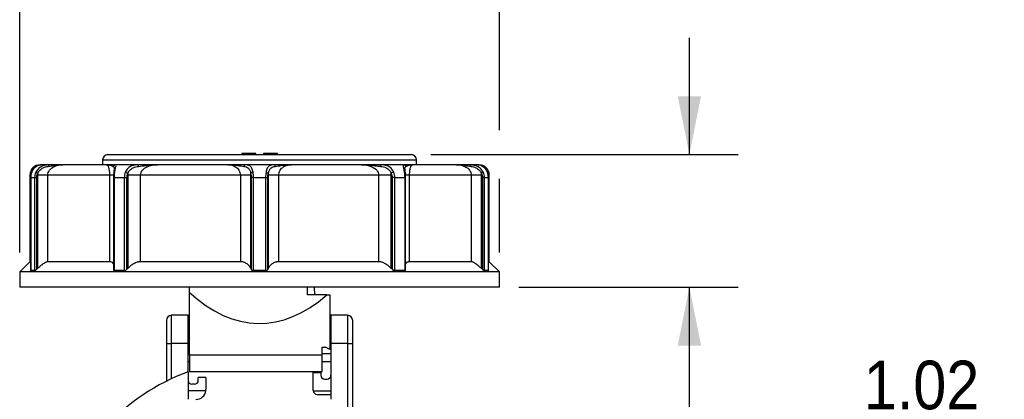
# Model space of a CAD drawing. Header units: inches. Extents: x 0 to 33, y 0 to 25.5.
# Tile 3 of 12: x 4.3 to 11.9, y 16.5 to 19.5. Entities that reach past the tile are written whole.
import ezdxf

# ---------------------------------------------------------------- set-up
doc = ezdxf.new("R2010")
doc.units = ezdxf.units.IN
doc.header["$LTSCALE"] = 3
doc.header["$MEASUREMENT"] = 0
doc.linetypes.add('SLD-Solid', pattern=[0])
doc.layers.add('DIMENSIONS', color=140, linetype='SLD-Solid', lineweight=25)
doc.styles.add('SLDTEXTSTYLE0', font='GOTHIC.TTF', dxfattribs={"width": 0.913})
doc.dimstyles.new('SLDDIMSTYLE0', dxfattribs={"dimtxt": 0.375, "dimasz": 0.45, "dimexe": 0, "dimexo": 0.0625, "dimgap": 0.09375, "dimtad": 0, "dimtih": 1, "dimtoh": 1, "dimrnd": 1e-09, "dimzin": 12, "dimdsep": 46, "dimtxsty": 'SLDTEXTSTYLE0', "dimsah": 1, "dimcen": 0, "dimadec": 0, "dimazin": 3, "dimtfac": 1, "dimtofl": 0, "dimtmove": 0, "dimatfit": 3, "dimfxl": 0, "dimfrac": 2, "dimtolj": 1, "dimtzin": 12, "dimarcsym": 0})
doc.dimstyles.new('SLDDIMSTYLE1', dxfattribs={"dimtxt": 0.375, "dimasz": 0.45, "dimexe": 0, "dimexo": 0.0625, "dimgap": 0.09375, "dimtad": 0, "dimtih": 1, "dimtoh": 1, "dimrnd": 1e-09, "dimzin": 12, "dimdsep": 46, "dimtxsty": 'SLDTEXTSTYLE0', "dimsah": 1, "dimcen": 0.09, "dimadec": 0, "dimazin": 3, "dimtfac": 1, "dimtmove": 0, "dimatfit": 0, "dimfxl": 0, "dimfrac": 2, "dimtolj": 1, "dimtzin": 12, "dimarcsym": 0})
doc.dimstyles.new('SLDDIMSTYLE2', dxfattribs={"dimtxt": 0.375, "dimasz": 0.45, "dimexe": 0, "dimexo": 0.0625, "dimgap": 0.09375, "dimtad": 0, "dimtih": 1, "dimtoh": 1, "dimrnd": 1e-09, "dimzin": 4, "dimdsep": 46, "dimtxsty": 'SLDTEXTSTYLE0', "dimsah": 1, "dimcen": 0.09, "dimadec": 0, "dimazin": 1, "dimtfac": 1, "dimtofl": 0, "dimtmove": 0, "dimatfit": 3, "dimfxl": 0, "dimfrac": 2, "dimtolj": 1, "dimtzin": 12, "dimarcsym": 0})

# ---------------------------------------------------------------- blocks, each defined once
blk = doc.blocks.new('_D')
at = {"layer": 'DIMENSIONS'}
for p, q in [((7.0571, 13.9053), (8.1749, 12.2341)), ((8.1749, 12.2341), (8.9249, 12.2341)), ((9.2076, 12.2341), (9.0934, 12.2341)), ((9.0934, 12.2341), (9.0934, 11.6388)), ((10.1774, 12.2341), (10.2917, 12.2341)), ((10.2917, 12.2341), (10.2917, 11.6388)), ((9.0934, 11.6388), (9.2076, 11.6388)), ((10.2917, 11.6388), (10.1774, 11.6388))]:
    blk.add_line(p, q, dxfattribs=at)
blk.add_solid([(7.0571, 13.9053), (7.2324, 13.4812), (7.382, 13.5813)], dxfattribs=at)
at = {"layer": 'DIMENSIONS', "char_height": 0.375, "attachment_point": 1, "style": 'SLDTEXTSTYLE0'}
for s, insert in [('%%c', (8.9249, 12.7893)), ('3.22', (9.4904, 12.7893)), ('81.8', (9.2076, 12.1178))]:
    blk.add_mtext(s, dxfattribs=dict(at, insert=insert))
blk = doc.blocks.new('_D_1')
at = {"layer": 'DIMENSIONS'}
for p, q in [((9.4783, 18.4318), (9.4783, 19.3318)), ((7.4836, 18.4318), (9.8533, 18.4318)), ((8.1627, 17.4082), (9.8533, 17.4082)), ((9.4783, 16.2894), (9.4783, 17.4082)), ((10.2283, 16.2894), (9.4783, 16.2894)), ((10.8236, 16.2865), (10.7093, 16.2865)), ((10.7093, 16.2865), (10.7093, 15.6912)), ((11.7934, 16.2865), (11.9077, 16.2865)), ((11.9077, 16.2865), (11.9077, 15.6912)), ((10.7093, 15.6912), (10.8236, 15.6912)), ((11.9077, 15.6912), (11.7934, 15.6912))]:
    blk.add_line(p, q, dxfattribs=at)
for points in [[(9.4783, 18.4318), (9.5683, 18.8818), (9.3883, 18.8818)], [(9.4783, 17.4082), (9.3883, 16.9582), (9.5683, 16.9582)]]:
    blk.add_solid(points, dxfattribs=at)
at = {"layer": 'DIMENSIONS', "char_height": 0.375, "attachment_point": 1, "style": 'SLDTEXTSTYLE0'}
for s, insert in [('1.02', (10.8236, 16.8417)), ('26.0', (10.8236, 16.1702))]:
    blk.add_mtext(s, dxfattribs=dict(at, insert=insert))
blk = doc.blocks.new('_D_2')
at = {"layer": 'DIMENSIONS'}
for p, q in [((4.312, 17.6763), (4.312, 20.7167)), ((8.0127, 18.6193), (8.0127, 20.7167)), ((4.312, 20.3417), (5.3186, 20.3417)), ((5.6775, 20.3417), (5.5632, 20.3417)), ((5.5632, 20.3417), (5.5632, 19.7464)), ((6.6472, 20.3417), (6.7615, 20.3417)), ((6.7615, 20.3417), (6.7615, 19.7464)), ((8.0127, 20.3417), (7.0061, 20.3417)), ((5.5632, 19.7464), (5.6775, 19.7464)), ((6.7615, 19.7464), (6.6472, 19.7464)), ((8.0127, 17.6763), (8.0127, 18.2443))]:
    blk.add_line(p, q, dxfattribs=at)
for points in [[(4.312, 20.3417), (4.762, 20.2517), (4.762, 20.4317)], [(8.0127, 20.3417), (7.5627, 20.4317), (7.5627, 20.2517)]]:
    blk.add_solid(points, dxfattribs=at)
at = {"layer": 'DIMENSIONS', "char_height": 0.375, "attachment_point": 1, "style": 'SLDTEXTSTYLE0'}
for s, insert in [('%%c', (5.3947, 20.8969)), ('3.70', (5.9602, 20.8969)), ('94.0', (5.6775, 20.2254))]:
    blk.add_mtext(s, dxfattribs=dict(at, insert=insert))

msp = doc.modelspace()

# ---------------------------------------------------------------- linework, layer by layer
for p, q in [((4.9517, 18.3925), (4.9517, 18.3531)), ((4.9517, 18.3925), (6.1624, 18.3925)), ((4.9911, 18.4318), (6.1624, 18.4318)), ((6.0246, 18.4397), (6.0246, 18.4318)), ((6.1328, 18.4397), (6.0246, 18.4397)), ((6.1328, 18.4318), (6.1328, 18.4397)), ((6.1624, 18.4318), (7.3336, 18.4318)), ((6.1624, 18.3925), (7.373, 18.3925)), ((6.1919, 18.4397), (6.1919, 18.4318)), ((6.3001, 18.4397), (6.1919, 18.4397)), ((6.3001, 18.4318), (6.3001, 18.4397)), ((7.373, 18.3531), (7.373, 18.3925)), ((4.4747, 18.3531), (4.4694, 18.3531)), ((4.543, 18.3531), (4.4747, 18.3531)), ((4.98, 18.3531), (4.6447, 18.3531)), ((4.98, 18.3531), (4.9857, 18.3501)), ((4.9922, 18.3531), (4.985, 18.3518)), ((5.2298, 18.3531), (5.0511, 18.3531)), ((5.918, 18.3531), (5.3754, 18.3531)), ((6.2728, 18.3531), (6.0519, 18.3531)), ((6.9493, 18.3531), (6.4067, 18.3531)), ((7.2736, 18.3531), (7.0949, 18.3531)), ((7.285, 18.3147), (7.2843, 18.3207)), ((7.6801, 18.3531), (7.3447, 18.3531)), ((7.85, 18.3531), (7.7818, 18.3531)), ((7.8553, 18.3531), (7.85, 18.3531)), ((4.3907, 18.2744), (4.3907, 17.6051)), ((4.4032, 18.2744), (4.3907, 18.2744)), ((4.3972, 18.2547), (4.3972, 17.5361)), ((4.398, 18.2547), (4.4269, 18.2547)), ((4.398, 17.5362), (4.398, 18.2547)), ((4.4269, 18.2547), (4.4269, 17.5362)), ((4.4431, 17.547), (4.4431, 18.2547)), ((4.4504, 18.2744), (4.4504, 17.5536)), ((5.0047, 18.2744), (4.5291, 18.2744)), ((4.5291, 17.6051), (4.5291, 18.2744)), ((5.0047, 18.2744), (5.0047, 17.6051)), ((5.0352, 18.2547), (5.0352, 17.5439)), ((5.043, 18.2547), (5.1188, 18.2547)), ((5.043, 17.5362), (5.043, 18.2547)), ((5.1188, 18.2547), (5.1188, 17.5362)), ((5.1395, 17.547), (5.1395, 18.2547)), ((5.1459, 18.2744), (5.1459, 17.5536)), ((6.0141, 18.2744), (5.2446, 18.2744)), ((5.2446, 17.6051), (5.2446, 18.2744)), ((6.0141, 18.2744), (6.0141, 17.6051)), ((6.0951, 17.5536), (6.0951, 18.2744)), ((6.0982, 18.2547), (6.0982, 17.547)), ((6.1155, 17.5362), (6.1155, 18.2547)), ((6.1155, 18.2547), (6.2092, 18.2547)), ((6.2092, 18.2547), (6.2092, 17.5362)), ((6.2265, 17.547), (6.2265, 18.2547)), ((6.2297, 18.2744), (6.2297, 17.5536)), ((6.3106, 17.6051), (6.3106, 18.2744)), ((7.0801, 18.2744), (6.3106, 18.2744)), ((7.0801, 18.2744), (7.0801, 17.6051)), ((7.1788, 17.5536), (7.1788, 18.2744)), ((7.1852, 18.2547), (7.1852, 17.547)), ((7.206, 18.2547), (7.2818, 18.2547)), ((7.206, 17.5362), (7.206, 18.2547)), ((7.2818, 18.2547), (7.2818, 17.5362)), ((7.2895, 17.5439), (7.2895, 18.2547)), ((7.32, 17.6051), (7.32, 18.2744)), ((7.7956, 18.2744), (7.32, 18.2744)), ((7.7956, 18.2744), (7.7956, 17.6051)), ((7.8743, 17.5536), (7.8743, 18.2744)), ((7.8816, 18.2547), (7.8816, 17.547)), ((7.8978, 18.2547), (7.9267, 18.2547)), ((7.8978, 17.5362), (7.8978, 18.2547)), ((7.934, 18.2744), (7.9234, 18.2744)), ((7.9267, 18.2547), (7.9267, 17.5362)), ((7.9275, 17.5361), (7.9275, 18.2547)), ((7.934, 17.6051), (7.934, 18.2744)), ((4.3907, 17.6051), (4.312, 17.5263)), ((4.3972, 17.6051), (4.3907, 17.6051)), ((5.0047, 17.6051), (4.5291, 17.6051)), ((6.0141, 17.6051), (5.2446, 17.6051)), ((7.0801, 17.6051), (6.3106, 17.6051)), ((7.7956, 17.6051), (7.32, 17.6051)), ((7.934, 17.6051), (7.9275, 17.6051)), ((8.0127, 17.5263), (7.934, 17.6051)), ((4.312, 17.5263), (4.312, 17.4082)), ((8.0127, 17.5263), (4.312, 17.5263)), ((4.4269, 17.5362), (4.398, 17.5362)), ((5.1188, 17.5362), (5.043, 17.5362)), ((6.2092, 17.5362), (6.1155, 17.5362)), ((7.2818, 17.5362), (7.206, 17.5362)), ((7.9267, 17.5362), (7.8978, 17.5362)), ((8.0127, 17.4082), (8.0127, 17.5263)), ((8.0127, 17.4082), (4.312, 17.4082)), ((5.621, 17.3689), (5.621, 17.4082)), ((6.5317, 17.3492), (6.5317, 17.4082)), ((6.5827, 17.4082), (6.5827, 17.3885)), ((5.621, 16.8873), (5.621, 17.3689)), ((6.6819, 17.3492), (6.5317, 17.3492)), ((6.5827, 17.3885), (6.5879, 17.3492)), ((6.6819, 17.3492), (6.7037, 17.3492)), ((6.7037, 17.3492), (6.7037, 16.9276)), ((5.6112, 17.1917), (5.4832, 17.1917)), ((5.4832, 16.9752), (5.4832, 17.1917)), ((5.6112, 16.9752), (5.6112, 17.1917)), ((6.8415, 17.1917), (6.7135, 17.1917)), ((6.7135, 17.1917), (6.7135, 16.9752)), ((6.8415, 17.1917), (6.8415, 16.9752)), ((5.4438, 17.1523), (5.4438, 16.9752)), ((6.8809, 16.9752), (6.8809, 17.1523)), ((5.621, 17.0539), (5.6112, 17.0539)), ((6.7135, 17.0539), (6.7037, 17.0539)), ((5.4438, 16.9752), (5.4438, 16.6828)), ((5.4438, 16.9752), (5.4832, 16.9752)), ((5.6112, 16.9752), (5.4832, 16.9752)), ((5.4832, 16.7018), (5.4832, 16.9752)), ((5.6112, 16.9791), (5.621, 16.9791)), ((5.6112, 16.7548), (5.6112, 16.9752)), ((5.621, 16.9712), (5.6112, 16.9712)), ((6.6446, 16.947), (6.6722, 16.947)), ((6.6446, 16.8873), (6.6446, 16.947)), ((6.7037, 16.9276), (6.6722, 16.947)), ((6.7037, 16.9791), (6.7135, 16.9791)), ((6.7135, 16.9712), (6.7037, 16.9712)), ((6.7135, 16.9752), (6.7135, 16.5433)), ((6.8415, 16.9752), (6.7135, 16.9752)), ((6.8415, 16.9752), (6.8809, 16.9752)), ((6.8415, 16.9752), (6.8415, 16.4813)), ((6.8809, 16.4589), (6.8809, 16.9752)), ((5.6112, 16.8964), (5.621, 16.8964)), ((5.621, 16.8873), (6.6446, 16.8873)), ((5.621, 16.8873), (5.621, 16.7586)), ((6.6446, 16.8964), (6.7135, 16.8964)), ((6.6446, 16.7586), (6.6446, 16.8873)), ((5.6112, 16.8354), (5.621, 16.8354)), ((6.6446, 16.8354), (6.7135, 16.8354)), ((5.6112, 16.7548), (5.6112, 16.5433)), ((5.621, 16.7586), (6.6446, 16.7586)), ((5.6899, 16.6897), (5.6899, 16.7114)), ((5.749, 16.7114), (5.6899, 16.7114)), ((5.749, 16.7114), (5.749, 16.6208)), ((6.5757, 16.611), (6.5757, 16.7507)), ((6.5757, 16.7507), (6.6348, 16.7507)), ((6.6348, 16.7507), (6.6348, 16.7291)), ((5.6604, 16.6602), (5.6407, 16.6602)), ((6.6643, 16.6996), (6.684, 16.6996)), ((5.7482, 16.61), (5.6112, 16.61)), ((6.5758, 16.6093), (6.7135, 16.6093)), ((6.6053, 16.5815), (6.7135, 16.5815))]:
    msp.add_line(p, q)
for centre, radius, start, end in [((4.9911, 18.3925), 0.0394, 90, 180), ((7.3336, 18.3925), 0.0394, 0, 90), ((4.4694, 18.2744), 0.0787, 90, 180), ((7.8553, 18.2744), 0.0787, 0, 90), ((5.4832, 17.1523), 0.0394, 90, 180), ((6.8415, 17.1523), 0.0394, 0, 90), ((6.1624, 15.2429), 1.6093, 110.02973, 220.02979), ((6.6643, 16.7291), 0.0295, 180, 270), ((6.684, 16.7291), 0.0295, 270, 0), ((5.6407, 16.6897), 0.0295, 180, 270), ((5.6604, 16.6897), 0.0295, 270, 0), ((5.6702, 16.6208), 0.0787, 270, 352.1311), ((5.6702, 16.6208), 0.0787, 352.1311, 0), ((6.6053, 16.611), 0.0295, 180, 183.27639), ((6.6053, 16.611), 0.0295, 183.27639, 270)]:
    msp.add_arc(centre, radius, start, end)
msp.add_ellipse((6.1624, 20.3423), major_axis=(0, 3.2136), ratio=0.4441, start_param=2.752542, end_param=3.514162)
for points, knots in [([(4.4054, 18.2955), (4.4101, 18.3075), (4.4232, 18.3287), (4.4513, 18.3502), (4.4678, 18.3531), (4.4747, 18.3531)], [-0.287367, -0.287367, -0.287367, -0.287367, -0.2052621, -0.1231573, 0, 0, 0, 0]), ([(4.543, 18.3531), (4.528, 18.3531), (4.4992, 18.3502), (4.4594, 18.3286), (4.4423, 18.3075), (4.4365, 18.2955)], [0, 0, 0, 0, 0.123063, 0.205105, 0.287147, 0.287147, 0.287147, 0.287147]), ([(4.4509, 18.2873), (4.4551, 18.297), (4.4674, 18.3143), (4.4971, 18.3339), (4.5197, 18.3392), (4.5321, 18.3411)], [0, 0, 0, 0, 0.082042, 0.164084, 0.287147, 0.287147, 0.287147, 0.287147]), ([(4.5291, 18.2744), (4.5291, 18.2871), (4.5383, 18.3127), (4.579, 18.3448), (4.6197, 18.3531), (4.6447, 18.3531)], [-3.8643299, -3.8643299, -3.8643299, -3.8643299, -3.6454675, -3.4266052, -3.0983116, -3.0983116, -3.0983116, -3.0983116]), ([(4.5321, 18.3411), (4.5397, 18.3422), (4.5546, 18.3447), (4.5918, 18.3507), (4.6217, 18.3531), (4.6443, 18.3531), (4.6445, 18.3531), (4.6447, 18.3531)], [-0.0016885, -0.0016885, -0.0016885, -0.0016885, 0.0733065, 0.1483014, 0.3732861, 0.3732861, 0.3749746, 0.3749746, 0.3749746, 0.3749746]), ([(4.5321, 18.3411), (4.5329, 18.3441), (4.5358, 18.3504), (4.5403, 18.3531), (4.543, 18.3531)], [0, 0, 0, 0, 0.428571, 1, 1, 1, 1]), ([(4.6407, 18.3531), (4.6246, 18.3531), (4.5949, 18.3531), (4.5593, 18.3531), (4.543, 18.3531)], [0, 0, 0, 0, 0.54134, 1, 1, 1, 1]), ([(4.98, 18.3531), (4.9801, 18.3531), (4.9802, 18.3531), (4.9882, 18.3531), (5.0001, 18.352), (5.019, 18.3473), (5.029, 18.3434), (5.0339, 18.3411)], [-0.3766637, -0.3766637, -0.3766637, -0.3766637, -0.3749763, -0.3749763, -0.2249858, -0.1499905, 0, 0, 0, 0]), ([(5.0511, 18.3531), (5.0432, 18.3531), (5.0315, 18.3531), (5.0065, 18.3531), (4.9932, 18.3531), (4.98, 18.3531)], [0, 0, 0, 0, 0.5, 0.5, 1, 1, 1, 1]), ([(4.9857, 18.3501), (4.987, 18.3496), (4.9913, 18.348), (4.9963, 18.3373), (5.0005, 18.3215), (5.0029, 18.3074), (5.0044, 18.2916), (5.0046, 18.28), (5.0047, 18.2744)], [0, 0, 0, 0, 0.142724, 0.4661361, 0.6170154, 0.7508402, 0.8794889, 1, 1, 1, 1]), ([(5.0511, 18.3531), (5.0479, 18.3531), (5.0407, 18.3511), (5.0355, 18.3451), (5.0339, 18.3411)], [0, 0, 0, 0, 0.428571, 1, 1, 1, 1]), ([(5.0339, 18.3411), (5.0359, 18.3397), (5.0398, 18.3369), (5.0411, 18.3288), (5.0401, 18.319), (5.0397, 18.315)], [0, 0, 0, 0, 0.367602, 0.737254, 1, 1, 1, 1]), ([(5.0404, 18.3207), (5.04, 18.317), (5.0391, 18.3095), (5.0379, 18.2971), (5.0373, 18.2907)], [0, 0, 0, 0, 0.482846, 1, 1, 1, 1]), ([(5.0455, 18.2955), (5.0471, 18.3075), (5.0513, 18.3287), (5.0568, 18.3502), (5.0549, 18.3531), (5.0511, 18.3531)], [-0.2873707, -0.2873707, -0.2873707, -0.2873707, -0.2052648, -0.1231589, 0, 0, 0, 0]), ([(5.2298, 18.3531), (5.2125, 18.3531), (5.1824, 18.3502), (5.1461, 18.3286), (5.1316, 18.3075), (5.1267, 18.2955)], [0, 0, 0, 0, 0.123063, 0.205105, 0.287147, 0.287147, 0.287147, 0.287147]), ([(5.1464, 18.2873), (5.1501, 18.297), (5.1611, 18.3143), (5.1898, 18.3339), (5.2147, 18.3392), (5.2296, 18.3411)], [0, 0, 0, 0, 0.082042, 0.164084, 0.287147, 0.287147, 0.287147, 0.287147]), ([(5.2296, 18.3411), (5.2296, 18.3441), (5.2296, 18.3504), (5.2297, 18.3531), (5.2298, 18.3531)], [0, 0, 0, 0, 0.428571, 1, 1, 1, 1]), ([(5.2296, 18.3411), (5.2477, 18.3434), (5.276, 18.3473), (5.3251, 18.352), (5.3549, 18.3531), (5.3749, 18.3531), (5.3751, 18.3531), (5.3754, 18.3531)], [-0.0016883, -0.0016883, -0.0016883, -0.0016883, 0.1483016, 0.2232966, 0.3732865, 0.3732865, 0.3749748, 0.3749748, 0.3749748, 0.3749748]), ([(5.3754, 18.3531), (5.3514, 18.3531), (5.3275, 18.3531), (5.2791, 18.3531), (5.2545, 18.3531), (5.2298, 18.3531)], [0, 0, 0, 0, 0.5, 0.5, 1, 1, 1, 1]), ([(5.2446, 18.2744), (5.2446, 18.2871), (5.2548, 18.3127), (5.3006, 18.3448), (5.3468, 18.3531), (5.3754, 18.3531)], [-3.8643166, -3.8643166, -3.8643166, -3.8643166, -3.6454557, -3.4265947, -3.0983033, -3.0983033, -3.0983033, -3.0983033]), ([(5.918, 18.3531), (5.9393, 18.3531), (5.9733, 18.3448), (6.0067, 18.3127), (6.0141, 18.2871), (6.0141, 18.2744)], [0, 0, 0, 0, 0.3282885, 0.5471476, 0.7660066, 0.7660066, 0.7660066, 0.7660066]), ([(5.918, 18.3531), (5.9182, 18.3531), (5.9184, 18.3531), (5.9443, 18.3531), (5.9789, 18.3507), (6.0194, 18.3447), (6.0343, 18.3422), (6.0414, 18.3411)], [-0.3766634, -0.3766634, -0.3766634, -0.3766634, -0.3749755, -0.3749755, -0.1499902, -0.0749951, 0, 0, 0, 0]), ([(6.0519, 18.3531), (6.0278, 18.3531), (5.9861, 18.3531), (5.9414, 18.3531), (5.9226, 18.3531)], [0, 0, 0, 0, 0.579214, 1, 1, 1, 1]), ([(6.0519, 18.3531), (6.05, 18.3531), (6.0456, 18.3511), (6.0424, 18.3451), (6.0414, 18.3411)], [0, 0, 0, 0, 0.428571, 1, 1, 1, 1]), ([(6.0414, 18.3411), (6.0531, 18.3392), (6.0706, 18.3339), (6.0874, 18.3144), (6.093, 18.297), (6.0948, 18.2873)], [-0.2873707, -0.2873707, -0.2873707, -0.2873707, -0.1642118, -0.0821059, 0, 0, 0, 0]), ([(6.1122, 18.2955), (6.1101, 18.3075), (6.1037, 18.3287), (6.0846, 18.3502), (6.065, 18.3531), (6.0519, 18.3531)], [-0.2873707, -0.2873707, -0.2873707, -0.2873707, -0.2052648, -0.1231589, 0, 0, 0, 0]), ([(6.2728, 18.3531), (6.2598, 18.3531), (6.24, 18.3502), (6.221, 18.3286), (6.2146, 18.3075), (6.2125, 18.2955)], [0, 0, 0, 0, 0.123063, 0.205105, 0.287147, 0.287147, 0.287147, 0.287147]), ([(6.2299, 18.2873), (6.2317, 18.297), (6.2373, 18.3143), (6.2541, 18.3339), (6.2716, 18.3392), (6.2833, 18.3411)], [0, 0, 0, 0, 0.082042, 0.164084, 0.287147, 0.287147, 0.287147, 0.287147]), ([(6.2833, 18.3411), (6.2825, 18.3441), (6.2798, 18.3504), (6.2753, 18.3531), (6.2728, 18.3531)], [0, 0, 0, 0, 0.428571, 1, 1, 1, 1]), ([(6.4067, 18.3531), (6.3838, 18.3531), (6.3607, 18.3531), (6.3153, 18.3531), (6.293, 18.3531), (6.2728, 18.3531)], [0, 0, 0, 0, 0.5, 0.5, 1, 1, 1, 1]), ([(6.2833, 18.3411), (6.2975, 18.3434), (6.3212, 18.3473), (6.3632, 18.352), (6.389, 18.3531), (6.4063, 18.3531), (6.4065, 18.3531), (6.4067, 18.3531)], [-0.0016885, -0.0016885, -0.0016885, -0.0016885, 0.1483014, 0.2232963, 0.3732861, 0.3732861, 0.3749746, 0.3749746, 0.3749746, 0.3749746]), ([(6.3106, 18.2744), (6.3106, 18.2807), (6.3133, 18.3001), (6.3288, 18.3254), (6.3616, 18.3476), (6.389, 18.3531), (6.4067, 18.3531)], [-3.8643301, -3.8643301, -3.8643301, -3.8643301, -3.7548989, -3.5360365, -3.3718897, -3.0983117, -3.0983117, -3.0983117, -3.0983117]), ([(6.9493, 18.3531), (6.9732, 18.3531), (7.0102, 18.3476), (7.055, 18.3254), (7.0764, 18.3001), (7.0801, 18.2807), (7.0801, 18.2744)], [0, 0, 0, 0, 0.2735732, 0.437717, 0.6565756, 0.7660048, 0.7660048, 0.7660048, 0.7660048]), ([(6.9493, 18.3531), (6.9496, 18.3531), (6.9498, 18.3531), (6.9798, 18.3531), (7.0196, 18.3507), (7.0676, 18.3447), (7.0861, 18.3422), (7.0952, 18.3411)], [-0.3766641, -0.3766641, -0.3766641, -0.3766641, -0.3749772, -0.3749772, -0.1499909, -0.0749954, 0, 0, 0, 0]), ([(7.0949, 18.3531), (7.0674, 18.3531), (7.02, 18.3531), (6.9739, 18.3531), (6.9546, 18.3531)], [0, 0, 0, 0, 0.581116, 1, 1, 1, 1]), ([(7.198, 18.2955), (7.1931, 18.3075), (7.1786, 18.3287), (7.1421, 18.3502), (7.1122, 18.3531), (7.0949, 18.3531)], [-0.2873707, -0.2873707, -0.2873707, -0.2873707, -0.2052648, -0.1231589, 0, 0, 0, 0]), ([(7.0949, 18.3531), (7.095, 18.3531), (7.0951, 18.3511), (7.0951, 18.3451), (7.0952, 18.3411)], [0, 0, 0, 0, 0.428571, 1, 1, 1, 1]), ([(7.0952, 18.3411), (7.11, 18.3392), (7.1347, 18.3339), (7.1635, 18.3144), (7.1746, 18.297), (7.1783, 18.2873)], [-0.2873707, -0.2873707, -0.2873707, -0.2873707, -0.1642118, -0.0821059, 0, 0, 0, 0]), ([(7.2736, 18.3531), (7.2698, 18.3531), (7.2679, 18.3502), (7.2735, 18.3286), (7.2776, 18.3075), (7.2792, 18.2955)], [0, 0, 0, 0, 0.123063, 0.205105, 0.287147, 0.287147, 0.287147, 0.287147]), ([(7.2908, 18.3411), (7.2896, 18.3441), (7.2851, 18.3504), (7.2778, 18.3531), (7.2736, 18.3531)], [0, 0, 0, 0, 0.428571, 1, 1, 1, 1]), ([(7.3447, 18.3531), (7.3316, 18.3531), (7.3181, 18.3531), (7.2932, 18.3531), (7.2816, 18.3531), (7.2736, 18.3531)], [0, 0, 0, 0, 0.5, 0.5, 1, 1, 1, 1]), ([(7.285, 18.3149), (7.2844, 18.3193), (7.2837, 18.3254), (7.2844, 18.3284), (7.2846, 18.3293)], [0, 0, 0, 0, 0.701183, 1, 1, 1, 1]), ([(7.2874, 18.2907), (7.2868, 18.2971), (7.2856, 18.3095), (7.2848, 18.317), (7.2844, 18.3206)], [0, 0, 0, 0, 0.517137, 1, 1, 1, 1]), ([(7.2846, 18.3293), (7.2848, 18.3318), (7.2852, 18.3378), (7.2888, 18.3399), (7.2908, 18.3411)], [0, 0, 0, 0, 0.412627, 1, 1, 1, 1]), ([(7.2908, 18.3411), (7.2933, 18.3422), (7.299, 18.3447), (7.3165, 18.3507), (7.3326, 18.3531), (7.3445, 18.3531), (7.3446, 18.3531), (7.3447, 18.3531)], [-0.0016883, -0.0016883, -0.0016883, -0.0016883, 0.0733066, 0.1483016, 0.3732864, 0.3732864, 0.3749748, 0.3749748, 0.3749748, 0.3749748]), ([(7.32, 18.2744), (7.32, 18.2871), (7.3218, 18.3127), (7.33, 18.3448), (7.3389, 18.3531), (7.3447, 18.3531)], [-3.8643172, -3.8643172, -3.8643172, -3.8643172, -3.6454562, -3.4265951, -3.0983036, -3.0983036, -3.0983036, -3.0983036]), ([(7.6801, 18.3531), (7.705, 18.3531), (7.7457, 18.3448), (7.7864, 18.3127), (7.7956, 18.2871), (7.7956, 18.2744)], [0, 0, 0, 0, 0.328289, 0.5471483, 0.7660077, 0.7660077, 0.7660077, 0.7660077]), ([(7.6801, 18.3531), (7.6802, 18.3531), (7.6804, 18.3531), (7.703, 18.3531), (7.7329, 18.3507), (7.7701, 18.3447), (7.785, 18.3422), (7.7926, 18.3411)], [-0.3766634, -0.3766634, -0.3766634, -0.3766634, -0.3749754, -0.3749754, -0.1499901, -0.0749951, 0, 0, 0, 0]), ([(7.7818, 18.3531), (7.7613, 18.3531), (7.7262, 18.3531), (7.6964, 18.3531), (7.684, 18.3531)], [0, 0, 0, 0, 0.583802, 1, 1, 1, 1]), ([(7.7818, 18.3531), (7.7837, 18.3531), (7.7883, 18.3511), (7.7916, 18.3451), (7.7926, 18.3411)], [0, 0, 0, 0, 0.428571, 1, 1, 1, 1]), ([(7.8882, 18.2955), (7.8824, 18.3075), (7.8653, 18.3287), (7.8254, 18.3502), (7.7967, 18.3531), (7.7818, 18.3531)], [-0.2873707, -0.2873707, -0.2873707, -0.2873707, -0.2052648, -0.1231589, 0, 0, 0, 0]), ([(7.7926, 18.3411), (7.805, 18.3392), (7.8275, 18.3339), (7.8572, 18.3144), (7.8696, 18.297), (7.8738, 18.2873)], [-0.2873707, -0.2873707, -0.2873707, -0.2873707, -0.1642118, -0.0821059, 0, 0, 0, 0]), ([(7.85, 18.3531), (7.8592, 18.3531), (7.8855, 18.3473), (7.9123, 18.3135), (7.9193, 18.2955)], [0, 0, 0, 0, 0.164084, 0.287147, 0.287147, 0.287147, 0.287147]), ([(4.398, 18.2547), (4.3975, 18.2547), (4.3969, 18.2547), (4.3972, 18.2547), (4.3972, 18.2547)], [0, 0, 0, 0, 0.960551, 1, 1, 1, 1]), ([(4.4041, 18.2933), (4.4021, 18.2871), (4.3982, 18.2747), (4.3976, 18.2614), (4.3973, 18.2547)], [0, 0, 0, 0, 0.499917, 1, 1, 1, 1]), ([(4.4054, 18.2955), (4.4048, 18.2951), (4.404, 18.2945), (4.4042, 18.2935), (4.4043, 18.2932)], [0, 0, 0, 0, 0.688309, 1, 1, 1, 1]), ([(4.4269, 18.2547), (4.428, 18.2547), (4.4321, 18.2547), (4.439, 18.2547), (4.4431, 18.2547)], [0, 0, 0, 0, 0.428571, 1, 1, 1, 1]), ([(4.4365, 18.2955), (4.4375, 18.2947), (4.4416, 18.2922), (4.4481, 18.2888), (4.4509, 18.2873)], [0, 0, 0, 0, 0.571429, 1, 1, 1, 1]), ([(4.5291, 18.2744), (4.5225, 18.2744), (4.5115, 18.2744), (4.484, 18.2744), (4.4675, 18.2744), (4.4504, 18.2744)], [0, 0, 0, 0, 0.5, 0.5, 1, 1, 1, 1]), ([(5.0382, 18.2744), (5.0383, 18.2744), (5.0393, 18.2744), (5.0341, 18.2744), (5.0231, 18.2744), (5.0108, 18.2744), (5.0047, 18.2744)], [0, 0, 0, 0, 0.082168, 0.388112, 0.694056, 1, 1, 1, 1]), ([(5.043, 18.2547), (5.0401, 18.2547), (5.0378, 18.2547), (5.0352, 18.2547), (5.0349, 18.2547), (5.0356, 18.2547)], [0, 0, 0, 0, 0.5, 0.5, 1, 1, 1, 1]), ([(5.0373, 18.2907), (5.0368, 18.2849), (5.0358, 18.2734), (5.0356, 18.2609), (5.0356, 18.2547)], [0, 0, 0, 0, 0.500073, 1, 1, 1, 1]), ([(5.0455, 18.2955), (5.044, 18.295), (5.0411, 18.2942), (5.0384, 18.2925), (5.0377, 18.2912), (5.0375, 18.2907)], [0, 0, 0, 0, 0.37828, 0.756214, 1, 1, 1, 1]), ([(5.1188, 18.2547), (5.1213, 18.2547), (5.1283, 18.2547), (5.1358, 18.2547), (5.1395, 18.2547)], [0, 0, 0, 0, 0.428571, 1, 1, 1, 1]), ([(5.1267, 18.2955), (5.13, 18.2947), (5.137, 18.2922), (5.1439, 18.2888), (5.1464, 18.2873)], [0, 0, 0, 0, 0.571429, 1, 1, 1, 1]), ([(5.2446, 18.2744), (5.2299, 18.2744), (5.2127, 18.2744), (5.1783, 18.2744), (5.161, 18.2744), (5.1459, 18.2744)], [0, 0, 0, 0, 0.5, 0.5, 1, 1, 1, 1]), ([(6.0951, 18.2744), (6.0878, 18.2744), (6.0763, 18.2744), (6.048, 18.2744), (6.0313, 18.2744), (6.0141, 18.2744)], [0, 0, 0, 0, 0.5, 0.5, 1, 1, 1, 1]), ([(6.1122, 18.2955), (6.109, 18.2949), (6.1016, 18.2927), (6.0964, 18.2893), (6.0948, 18.2873)], [0, 0, 0, 0, 0.428571, 1, 1, 1, 1]), ([(6.1155, 18.2547), (6.1119, 18.2547), (6.1083, 18.2547), (6.1022, 18.2547), (6.0997, 18.2547), (6.0982, 18.2547)], [0, 0, 0, 0, 0.5, 0.5, 1, 1, 1, 1]), ([(6.2092, 18.2547), (6.2123, 18.2547), (6.2196, 18.2547), (6.2248, 18.2547), (6.2265, 18.2547)], [0, 0, 0, 0, 0.428571, 1, 1, 1, 1]), ([(6.2125, 18.2955), (6.2168, 18.2947), (6.2241, 18.2922), (6.2287, 18.2888), (6.2299, 18.2873)], [0, 0, 0, 0, 0.571429, 1, 1, 1, 1]), ([(6.3106, 18.2744), (6.2934, 18.2744), (6.2767, 18.2744), (6.2484, 18.2744), (6.2369, 18.2744), (6.2297, 18.2744)], [0, 0, 0, 0, 0.5, 0.5, 1, 1, 1, 1]), ([(7.1788, 18.2744), (7.1637, 18.2744), (7.1464, 18.2744), (7.112, 18.2744), (7.0948, 18.2744), (7.0801, 18.2744)], [0, 0, 0, 0, 0.5, 0.5, 1, 1, 1, 1]), ([(7.198, 18.2955), (7.1955, 18.2949), (7.1888, 18.2927), (7.1817, 18.2893), (7.1783, 18.2873)], [0, 0, 0, 0, 0.428571, 1, 1, 1, 1]), ([(7.206, 18.2547), (7.203, 18.2547), (7.1994, 18.2547), (7.1921, 18.2547), (7.1884, 18.2547), (7.1852, 18.2547)], [0, 0, 0, 0, 0.5, 0.5, 1, 1, 1, 1]), ([(7.2792, 18.2955), (7.2828, 18.2947), (7.2876, 18.2922), (7.2881, 18.2888), (7.2876, 18.2873)], [0, 0, 0, 0, 0.571429, 1, 1, 1, 1]), ([(7.2818, 18.2547), (7.2831, 18.2547), (7.2858, 18.2547), (7.2882, 18.2547), (7.2888, 18.2547), (7.289, 18.2547)], [0, 0, 0, 0, 0.374526, 0.749053, 1, 1, 1, 1]), ([(7.32, 18.2744), (7.307, 18.2744), (7.2969, 18.2744), (7.2857, 18.2744), (7.2844, 18.2744), (7.2877, 18.2744)], [0, 0, 0, 0, 0.5, 0.5, 1, 1, 1, 1]), ([(7.2891, 18.2547), (7.2891, 18.2609), (7.2889, 18.2734), (7.2879, 18.2849), (7.2874, 18.2907)], [0, 0, 0, 0, 0.499927, 1, 1, 1, 1]), ([(7.289, 18.2547), (7.2891, 18.2547), (7.2898, 18.2547), (7.2894, 18.2547), (7.2891, 18.2547)], [0, 0, 0, 0, 0.248099, 1, 1, 1, 1]), ([(7.8743, 18.2744), (7.8572, 18.2744), (7.8407, 18.2744), (7.8132, 18.2744), (7.8022, 18.2744), (7.7956, 18.2744)], [0, 0, 0, 0, 0.5, 0.5, 1, 1, 1, 1]), ([(7.8882, 18.2955), (7.8874, 18.2949), (7.8839, 18.2927), (7.8776, 18.2893), (7.8738, 18.2873)], [0, 0, 0, 0, 0.428571, 1, 1, 1, 1]), ([(7.8978, 18.2547), (7.8966, 18.2547), (7.8944, 18.2547), (7.8887, 18.2547), (7.8852, 18.2547), (7.8816, 18.2547)], [0, 0, 0, 0, 0.5, 0.5, 1, 1, 1, 1]), ([(7.9193, 18.2955), (7.9199, 18.2951), (7.9207, 18.2945), (7.9205, 18.2935), (7.9204, 18.2932)], [0, 0, 0, 0, 0.688059, 1, 1, 1, 1]), ([(7.9274, 18.2547), (7.9271, 18.2614), (7.9265, 18.2747), (7.9226, 18.2871), (7.9206, 18.2933)], [0, 0, 0, 0, 0.500083, 1, 1, 1, 1]), ([(7.9267, 18.2547), (7.9272, 18.2547), (7.9278, 18.2547), (7.9274, 18.2547), (7.9272, 18.2547)], [0, 0, 0, 0, 0.666797, 1, 1, 1, 1]), ([(4.4269, 17.5362), (4.4272, 17.5362), (4.4277, 17.5362), (4.4288, 17.5366), (4.43, 17.5372), (4.4315, 17.538), (4.434, 17.5396), (4.4379, 17.5425), (4.4413, 17.5454), (4.4431, 17.547)], [0, 0, 0, 0, 0.0861078, 0.1740931, 0.2649038, 0.359403, 0.458357, 0.7047107, 1, 1, 1, 1]), ([(4.5291, 17.6051), (4.5285, 17.6051), (4.5272, 17.605), (4.525, 17.6046), (4.5227, 17.604), (4.5201, 17.6032), (4.5173, 17.602), (4.5125, 17.5999), (4.5049, 17.5958), (4.4946, 17.5891), (4.484, 17.5815), (4.4732, 17.5731), (4.462, 17.5638), (4.4543, 17.557), (4.4504, 17.5536)], [0, 0, 0, 0, 0.040415, 0.080849, 0.121518, 0.162637, 0.204412, 0.247042, 0.36977, 0.500367, 0.618089, 0.739499, 0.866302, 1, 1, 1, 1]), ([(5.0352, 17.5867), (5.0351, 17.5874), (5.0336, 17.5936), (5.0265, 17.5997), (5.0153, 17.6044), (5.0082, 17.6049), (5.0047, 17.6051)], [0, 0, 0, 0, 0.0571, 0.533984, 0.770767, 1, 1, 1, 1]), ([(5.1188, 17.5362), (5.1194, 17.5362), (5.1206, 17.5362), (5.1226, 17.5366), (5.1246, 17.5372), (5.1268, 17.538), (5.1301, 17.5396), (5.1346, 17.5425), (5.1378, 17.5454), (5.1395, 17.547)], [0, 0, 0, 0, 0.086108, 0.174093, 0.264904, 0.359403, 0.458357, 0.704711, 1, 1, 1, 1]), ([(5.2446, 17.6051), (5.2432, 17.6051), (5.2405, 17.605), (5.2362, 17.6046), (5.2319, 17.604), (5.2274, 17.6032), (5.2228, 17.602), (5.2153, 17.5999), (5.2045, 17.5958), (5.1914, 17.5891), (5.179, 17.5815), (5.1675, 17.5731), (5.1563, 17.5638), (5.1494, 17.557), (5.1459, 17.5536)], [0, 0, 0, 0, 0.040415, 0.080849, 0.121518, 0.162637, 0.204412, 0.247042, 0.36977, 0.500367, 0.618089, 0.739499, 0.866302, 1, 1, 1, 1]), ([(6.0951, 17.5536), (6.0942, 17.5553), (6.0925, 17.5588), (6.0895, 17.5638), (6.0862, 17.5686), (6.0827, 17.5731), (6.0789, 17.5774), (6.0748, 17.5814), (6.0704, 17.5852), (6.0639, 17.5902), (6.0547, 17.5958), (6.0435, 17.6004), (6.033, 17.6032), (6.0236, 17.6048), (6.0173, 17.605), (6.0141, 17.6051)], [0, 0, 0, 0, 0.067804, 0.133717, 0.197907, 0.260554, 0.321855, 0.382014, 0.441253, 0.499799, 0.63036, 0.753113, 0.837457, 0.919192, 1, 1, 1, 1]), ([(6.0982, 17.547), (6.0986, 17.5462), (6.0994, 17.5447), (6.1009, 17.5427), (6.1026, 17.541), (6.1041, 17.5398), (6.1059, 17.5386), (6.1083, 17.5374), (6.1119, 17.5364), (6.1143, 17.5362), (6.1155, 17.5362)], [0, 0, 0, 0, 0.141743, 0.272475, 0.392508, 0.502247, 0.542575, 0.704685, 0.85583, 1, 1, 1, 1]), ([(6.2092, 17.5362), (6.2099, 17.5362), (6.2114, 17.5362), (6.2135, 17.5366), (6.2156, 17.5372), (6.2176, 17.538), (6.2205, 17.5396), (6.2239, 17.5425), (6.2256, 17.5454), (6.2265, 17.547)], [0, 0, 0, 0, 0.086108, 0.174093, 0.264904, 0.359403, 0.458357, 0.704711, 1, 1, 1, 1]), ([(6.3106, 17.6051), (6.309, 17.6051), (6.3059, 17.605), (6.3012, 17.6046), (6.2965, 17.604), (6.2918, 17.6032), (6.2872, 17.602), (6.2799, 17.5999), (6.27, 17.5958), (6.2591, 17.5891), (6.2497, 17.5815), (6.2418, 17.5731), (6.2349, 17.5638), (6.2314, 17.557), (6.2297, 17.5536)], [0, 0, 0, 0, 0.040415, 0.080849, 0.121518, 0.162637, 0.204412, 0.247042, 0.36977, 0.500367, 0.618089, 0.739499, 0.866302, 1, 1, 1, 1]), ([(7.1788, 17.5536), (7.177, 17.5553), (7.1736, 17.5588), (7.1681, 17.5638), (7.1626, 17.5686), (7.157, 17.5731), (7.1513, 17.5774), (7.1455, 17.5814), (7.1396, 17.5852), (7.1312, 17.5902), (7.1202, 17.5958), (7.1079, 17.6004), (7.0974, 17.6032), (7.0884, 17.6048), (7.0829, 17.605), (7.0801, 17.6051)], [0, 0, 0, 0, 0.067804, 0.133717, 0.197907, 0.260554, 0.321855, 0.382014, 0.441253, 0.499799, 0.63036, 0.753113, 0.837457, 0.919192, 1, 1, 1, 1]), ([(7.1852, 17.547), (7.186, 17.5462), (7.1876, 17.5447), (7.19, 17.5427), (7.1924, 17.541), (7.1944, 17.5398), (7.1966, 17.5386), (7.1993, 17.5374), (7.2028, 17.5364), (7.2049, 17.5362), (7.206, 17.5362)], [0, 0, 0, 0, 0.1417432, 0.2724747, 0.3925077, 0.5022471, 0.5425752, 0.7046849, 0.8558305, 1, 1, 1, 1]), ([(7.32, 17.6051), (7.3165, 17.6049), (7.3094, 17.6044), (7.2982, 17.5997), (7.2911, 17.5936), (7.2896, 17.5874), (7.2895, 17.5867)], [0, 0, 0, 0, 0.229206, 0.466019, 0.942908, 1, 1, 1, 1]), ([(7.8743, 17.5536), (7.8723, 17.5553), (7.8684, 17.5588), (7.8626, 17.5638), (7.8569, 17.5686), (7.8514, 17.5731), (7.846, 17.5774), (7.8407, 17.5814), (7.8355, 17.5852), (7.8285, 17.5902), (7.8198, 17.5958), (7.8112, 17.6004), (7.8046, 17.6032), (7.7995, 17.6048), (7.7969, 17.605), (7.7956, 17.6051)], [0, 0, 0, 0, 0.067804, 0.133717, 0.197907, 0.260554, 0.321855, 0.382014, 0.441253, 0.499799, 0.63036, 0.753113, 0.837457, 0.919192, 1, 1, 1, 1]), ([(7.8816, 17.547), (7.8825, 17.5462), (7.8842, 17.5447), (7.8866, 17.5427), (7.8888, 17.541), (7.8904, 17.5398), (7.8923, 17.5386), (7.8942, 17.5374), (7.8964, 17.5364), (7.8973, 17.5362), (7.8978, 17.5362)], [0, 0, 0, 0, 0.141743, 0.272475, 0.392508, 0.502247, 0.542575, 0.704685, 0.85583, 1, 1, 1, 1]), ([(4.3972, 17.537), (4.3972, 17.5368), (4.3973, 17.5363), (4.3977, 17.5362), (4.398, 17.5362)], [0, 0, 0, 0, 0.492948, 1, 1, 1, 1]), ([(5.0354, 17.5439), (5.0353, 17.5435), (5.0352, 17.5419), (5.0361, 17.5393), (5.0381, 17.5372), (5.0407, 17.5363), (5.0422, 17.5362), (5.043, 17.5362)], [0, 0, 0, 0, 0.094686, 0.380539, 0.702788, 0.853948, 1, 1, 1, 1]), ([(7.2818, 17.5362), (7.2825, 17.5362), (7.284, 17.5363), (7.2866, 17.5372), (7.2886, 17.5393), (7.2895, 17.5418), (7.2894, 17.5435), (7.2893, 17.5439)], [0, 0, 0, 0, 0.145984, 0.297069, 0.610821, 0.901147, 1, 1, 1, 1]), ([(7.9267, 17.5362), (7.927, 17.5362), (7.9275, 17.5363), (7.9275, 17.5368), (7.9275, 17.537)], [0, 0, 0, 0, 0.506933, 1, 1, 1, 1])]:
    msp.add_open_spline(points, degree=3, knots=knots)
for points in [[(4.398, 18.2547), (4.398, 18.2688), (4.4006, 18.2829), (4.4054, 18.2955)], [(4.4365, 18.2955), (4.4303, 18.2829), (4.4269, 18.2688), (4.4269, 18.2547)], [(4.4431, 18.2547), (4.4431, 18.2659), (4.4459, 18.2773), (4.4509, 18.2873)], [(4.451, 18.2873), (4.4506, 18.283), (4.4504, 18.2787), (4.4504, 18.2744)], [(5.043, 18.2547), (5.043, 18.2688), (5.0439, 18.2829), (5.0455, 18.2955)], [(5.1267, 18.2955), (5.1216, 18.2829), (5.1188, 18.2688), (5.1188, 18.2547)], [(5.1395, 18.2547), (5.1395, 18.2659), (5.1419, 18.2773), (5.1464, 18.2873)], [(5.1464, 18.2873), (5.1461, 18.283), (5.1459, 18.2787), (5.1459, 18.2744)], [(6.0948, 18.2873), (6.097, 18.2773), (6.0982, 18.2659), (6.0982, 18.2547)], [(6.0951, 18.2744), (6.0951, 18.2787), (6.095, 18.283), (6.0948, 18.2873)], [(6.1155, 18.2547), (6.1155, 18.2688), (6.1143, 18.2829), (6.1122, 18.2955)], [(6.2125, 18.2955), (6.2104, 18.2829), (6.2092, 18.2688), (6.2092, 18.2547)], [(6.2265, 18.2547), (6.2265, 18.2659), (6.2277, 18.2773), (6.2299, 18.2873)], [(6.2299, 18.2873), (6.2297, 18.283), (6.2297, 18.2787), (6.2297, 18.2744)], [(7.1783, 18.2873), (7.1828, 18.2773), (7.1852, 18.2659), (7.1852, 18.2547)], [(7.1788, 18.2744), (7.1788, 18.2787), (7.1786, 18.283), (7.1783, 18.2873)], [(7.206, 18.2547), (7.206, 18.2688), (7.2031, 18.2829), (7.198, 18.2955)], [(7.2792, 18.2955), (7.2809, 18.2829), (7.2818, 18.2688), (7.2818, 18.2547)], [(7.8743, 18.2744), (7.8743, 18.2787), (7.8741, 18.283), (7.8737, 18.2873)], [(7.8738, 18.2873), (7.8788, 18.2773), (7.8816, 18.2659), (7.8816, 18.2547)], [(7.8978, 18.2547), (7.8978, 18.2688), (7.8944, 18.2829), (7.8882, 18.2955)], [(7.9193, 18.2955), (7.9241, 18.2829), (7.9267, 18.2688), (7.9267, 18.2547)], [(4.4504, 17.5536), (4.448, 17.5514), (4.4455, 17.5492), (4.4431, 17.547)], [(5.1459, 17.5536), (5.1438, 17.5514), (5.1416, 17.5492), (5.1395, 17.547)], [(6.0982, 17.547), (6.0971, 17.5492), (6.0961, 17.5514), (6.0951, 17.5536)], [(6.2297, 17.5536), (6.2286, 17.5514), (6.2276, 17.5492), (6.2265, 17.547)], [(7.1852, 17.547), (7.1831, 17.5492), (7.1809, 17.5514), (7.1788, 17.5536)], [(7.8816, 17.547), (7.8792, 17.5492), (7.8767, 17.5514), (7.8743, 17.5536)]]:
    msp.add_open_spline(points, degree=3)

# ---------------------------------------------------------------- dimensions: what is measured, and where the dimension line sits
at = {"layer": 'DIMENSIONS'}
dim = msp.add_linear_dim(base=(4.312, 20.3417), p1=(8.0127, 17.5263), p2=(4.312, 17.5263), angle=0, text='%%c<>', dimstyle='SLDDIMSTYLE2', dxfattribs=at)
dim.commit()
dim.dimension.update_dxf_attribs({"geometry": '_D_2', "text_midpoint": (6.1624, 20.3417), "dimtype": 160})
dim = msp.add_linear_dim(base=(9.4783, 18.4318), p1=(8.0127, 17.4082), p2=(7.3336, 18.4318), angle=90, dimstyle='SLDDIMSTYLE1', dxfattribs=at)
dim.commit()
dim.dimension.update_dxf_attribs({"geometry": '_D_1', "text_midpoint": (9.4783, 16.2894), "dimtype": 160})
dim = msp.add_diameter_dim_2p(p1=(5.2677, 16.5805), p2=(7.0571, 13.9053), dimstyle='SLDDIMSTYLE0', dxfattribs=at)
dim.commit()
dim.dimension.update_dxf_attribs({"geometry": '_D', "text_midpoint": (9.6925, 12.2341), "dimtype": 163})

doc.saveas('drawing.dxf')
